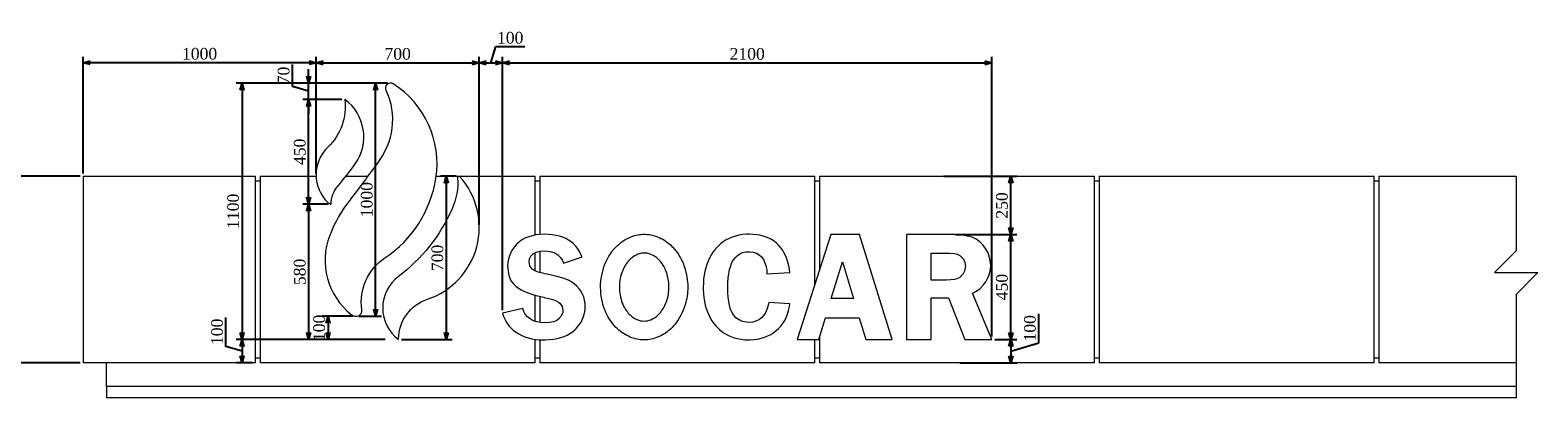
# Model space of a CAD drawing. Header units: millimetres. Extents: x -40905 to 78147, y -92581 to -42687.
# Tile 33 of 38: x 36115 to 42585, y -51549 to -49972. Entities that reach past the tile are written whole.
import ezdxf

# ---------------------------------------------------------------- set-up
doc = ezdxf.new("R2010")
doc.units = ezdxf.units.MM
doc.styles.get("Standard").update_dxf_attribs({"font": 'times.ttf'})
doc.dimstyles.new('ISO-25', dxfattribs={"dimscale": 50, "dimtxt": 2.5, "dimasz": 1.5, "dimexe": 1.25, "dimexo": 0.625, "dimtad": 1, "dimdec": 0, "dimtxsty": 'Standard', "dimblk": 'OPEN30', "dimcen": 2.5, "dimadec": 0, "dimazin": 0, "dimtfac": 1, "dimtdec": 0, "dimtmove": 0, "dimatfit": 3, "dimldrblk": 'OPEN30', "dimfxl": 1, "dimarcsym": 0})

# ---------------------------------------------------------------- blocks, each defined once
blk = doc.blocks.new('_Open30')
at = {"color": 0, "linetype": 'ByBlock', "lineweight": -2}
for p, q in [((-1, 0.27), (0, 0)), ((0, 0), (-1, -0.27)), ((0, 0), (-1, 0))]:
    blk.add_line(p, q, dxfattribs=at)
blk = doc.blocks.new('*D168')
at = {"color": 0, "lineweight": -2, "transparency": 16777216}
for p, q in [((36329.2, -50598.6), (35965.1, -50598.6)), ((35990.1, -50628.6), (35990.1, -51368.6)), ((36329.2, -51398.6), (35965.1, -51398.6))]:
    blk.add_line(p, q, dxfattribs=at)
at = {"layer": 'Defpoints', "color": 0, "lineweight": 5, "transparency": 16777216}
for p in [(36341.7, -50598.6), (35990.1, -51398.6), (36341.7, -51398.6)]:
    blk.add_point(p, dxfattribs=at)
at = {"color": 0, "lineweight": -2, "transparency": 16777216, "xscale": 30, "yscale": 30, "zscale": 30}
for p, rotation in [((35990.1, -50598.6), 90), ((35990.1, -51398.6), 270)]:
    blk.add_blockref('_Open30', p, dxfattribs=dict(at, rotation=rotation))
at = {"color": 0, "lineweight": 5, "transparency": 16777216, "insert": (35952.2, -50998.6), "char_height": 50, "attachment_point": 5, "rotation": 90}
blk.add_mtext('800', dxfattribs=at)
blk = doc.blocks.new('*D169')
at = {"color": 0, "lineweight": -2, "transparency": 16777216}
for p, q in [((40085, -50848.6), (40348.2, -50848.6)), ((40323.2, -51268.6), (40323.2, -50878.6)), ((40254.2, -51298.6), (40348.2, -51298.6))]:
    blk.add_line(p, q, dxfattribs=at)
at = {"layer": 'Defpoints', "color": 0, "lineweight": 5, "transparency": 16777216}
for p in [(40072.5, -50848.6), (40323.2, -50848.6), (40241.7, -51298.6)]:
    blk.add_point(p, dxfattribs=at)
at = {"color": 0, "lineweight": -2, "transparency": 16777216, "xscale": 30, "yscale": 30, "zscale": 30}
for p, rotation in [((40323.2, -50848.6), 90), ((40323.2, -51298.6), 270)]:
    blk.add_blockref('_Open30', p, dxfattribs=dict(at, rotation=rotation))
at = {"color": 0, "lineweight": 5, "transparency": 16777216, "insert": (40285.2, -51073.6), "char_height": 50, "attachment_point": 5, "rotation": 90}
blk.add_mtext('450', dxfattribs=at)
blk = doc.blocks.new('*D170')
at = {"color": 0, "lineweight": -2, "transparency": 16777216}
for p, q in [((40443.2, -51312.6), (40443.2, -51188.1)), ((40254.2, -51298.6), (40348.2, -51298.6)), ((40323.2, -51348.6), (40443.2, -51312.6)), ((40323.2, -51328.6), (40323.2, -51368.6)), ((40104.2, -51398.6), (40348.2, -51398.6))]:
    blk.add_line(p, q, dxfattribs=at)
at = {"layer": 'Defpoints', "color": 0, "lineweight": 5, "transparency": 16777216}
for p in [(40241.7, -51298.6), (40091.7, -51398.6), (40323.2, -51398.6)]:
    blk.add_point(p, dxfattribs=at)
at = {"color": 0, "lineweight": -2, "transparency": 16777216, "xscale": 30, "yscale": 30, "zscale": 30}
for p, rotation in [((40323.2, -51298.6), 90), ((40323.2, -51398.6), 270)]:
    blk.add_blockref('_Open30', p, dxfattribs=dict(at, rotation=rotation))
at = {"color": 0, "lineweight": 5, "transparency": 16777216, "insert": (40405.3, -51250.4), "char_height": 50, "attachment_point": 5, "rotation": 90}
blk.add_mtext('100', dxfattribs=at)
blk = doc.blocks.new('*D171')
at = {"color": 0, "lineweight": -2, "transparency": 16777216}
for p, q in [((40035, -50598.6), (40348.2, -50598.6)), ((40323.2, -50818.6), (40323.2, -50628.6)), ((40085, -50848.6), (40348.2, -50848.6))]:
    blk.add_line(p, q, dxfattribs=at)
at = {"layer": 'Defpoints', "color": 0, "lineweight": 5, "transparency": 16777216}
for p in [(40022.5, -50598.6), (40323.2, -50598.6), (40072.5, -50848.6)]:
    blk.add_point(p, dxfattribs=at)
at = {"color": 0, "lineweight": -2, "transparency": 16777216, "xscale": 30, "yscale": 30, "zscale": 30}
for p, rotation in [((40323.2, -50598.6), 90), ((40323.2, -50848.6), 270)]:
    blk.add_blockref('_Open30', p, dxfattribs=dict(at, rotation=rotation))
at = {"color": 0, "lineweight": 5, "transparency": 16777216, "insert": (40285.2, -50723.6), "char_height": 50, "attachment_point": 5, "rotation": 90}
blk.add_mtext('250', dxfattribs=at)
blk = doc.blocks.new('*D143')
at = {"color": 0, "lineweight": -2, "transparency": 16777216}
for p, q in [((37341.7, -50587.2), (37341.7, -50086.7)), ((37371.7, -50111.7), (38011.7, -50111.7)), ((38041.7, -50805.5), (38041.7, -50086.7))]:
    blk.add_line(p, q, dxfattribs=at)
at = {"layer": 'Defpoints', "color": 0, "lineweight": 5, "transparency": 16777216}
for p in [(38041.7, -50111.7), (37341.7, -50599.7), (38041.7, -50818)]:
    blk.add_point(p, dxfattribs=at)
at = {"color": 0, "lineweight": -2, "transparency": 16777216, "xscale": 30, "yscale": 30, "zscale": 30, "rotation": 180}
blk.add_blockref('_Open30', (37341.7, -50111.7), dxfattribs=at)
at = {"color": 0, "lineweight": -2, "transparency": 16777216, "xscale": 30, "yscale": 30, "zscale": 30}
blk.add_blockref('_Open30', (38041.7, -50111.7), dxfattribs=at)
at = {"color": 0, "lineweight": 5, "transparency": 16777216, "insert": (37691.7, -50073.7), "char_height": 50, "attachment_point": 5}
blk.add_mtext('700', dxfattribs=at)
blk = doc.blocks.new('*D144')
at = {"color": 0, "lineweight": -2, "transparency": 16777216}
for p, q in [((36341.7, -50586.1), (36341.7, -50086.2)), ((37311.7, -50111.2), (36371.7, -50111.2)), ((37341.7, -50586.7), (37341.7, -50086.2))]:
    blk.add_line(p, q, dxfattribs=at)
at = {"layer": 'Defpoints', "color": 0, "lineweight": 5, "transparency": 16777216}
for p in [(36341.7, -50111.2), (36341.7, -50598.6), (37341.7, -50599.2)]:
    blk.add_point(p, dxfattribs=at)
at = {"color": 0, "lineweight": -2, "transparency": 16777216, "xscale": 30, "yscale": 30, "zscale": 30, "rotation": 180}
blk.add_blockref('_Open30', (36341.7, -50111.2), dxfattribs=at)
at = {"color": 0, "lineweight": -2, "transparency": 16777216, "xscale": 30, "yscale": 30, "zscale": 30}
blk.add_blockref('_Open30', (37341.7, -50111.2), dxfattribs=at)
at = {"color": 0, "lineweight": 5, "transparency": 16777216, "insert": (36841.7, -50073.3), "char_height": 50, "attachment_point": 5}
blk.add_mtext('1000', dxfattribs=at)
blk = doc.blocks.new('*D145')
at = {"color": 0, "lineweight": -2, "transparency": 16777216}
for p, q in [((37638.6, -50198.6), (36998.7, -50198.6)), ((37023.7, -50228.6), (37023.7, -51268.6)), ((37638.6, -51298.6), (36998.7, -51298.6))]:
    blk.add_line(p, q, dxfattribs=at)
at = {"layer": 'Defpoints', "color": 0, "lineweight": 5, "transparency": 16777216}
for p in [(37651.1, -50198.6), (37023.7, -51298.6), (37651.1, -51298.6)]:
    blk.add_point(p, dxfattribs=at)
at = {"color": 0, "lineweight": -2, "transparency": 16777216, "xscale": 30, "yscale": 30, "zscale": 30}
for p, rotation in [((37023.7, -50198.6), 90), ((37023.7, -51298.6), 270)]:
    blk.add_blockref('_Open30', p, dxfattribs=dict(at, rotation=rotation))
at = {"color": 0, "lineweight": 5, "transparency": 16777216, "insert": (36985.8, -50748.6), "char_height": 50, "attachment_point": 5, "rotation": 90}
blk.add_mtext('1100', dxfattribs=at)
blk = doc.blocks.new('*D146')
at = {"color": 0, "lineweight": -2, "transparency": 16777216}
for p, q in [((37499.9, -51198.6), (37367.9, -51198.6)), ((37392.9, -51228.6), (37392.9, -51268.6)), ((37499.9, -51298.6), (37367.9, -51298.6))]:
    blk.add_line(p, q, dxfattribs=at)
at = {"layer": 'Defpoints', "color": 0, "lineweight": 5, "transparency": 16777216}
for p in [(37512.4, -51198.6), (37392.9, -51298.6), (37512.4, -51298.6)]:
    blk.add_point(p, dxfattribs=at)
at = {"color": 0, "lineweight": -2, "transparency": 16777216, "xscale": 30, "yscale": 30, "zscale": 30}
for p, rotation in [((37392.9, -51198.6), 90), ((37392.9, -51298.6), 270)]:
    blk.add_blockref('_Open30', p, dxfattribs=dict(at, rotation=rotation))
at = {"color": 0, "lineweight": 5, "transparency": 16777216, "insert": (37355, -51248.6), "char_height": 50, "attachment_point": 5, "rotation": 90}
blk.add_mtext('100', dxfattribs=at)
blk = doc.blocks.new('*D147')
at = {"color": 0, "lineweight": -2, "transparency": 16777216}
for p, q in [((37648.6, -50198.6), (37572, -50198.6)), ((37597, -51168.6), (37597, -50228.6)), ((37524.9, -51198.6), (37622, -51198.6))]:
    blk.add_line(p, q, dxfattribs=at)
at = {"layer": 'Defpoints', "color": 0, "lineweight": 5, "transparency": 16777216}
for p in [(37597, -50198.6), (37661.1, -50198.6), (37512.4, -51198.6)]:
    blk.add_point(p, dxfattribs=at)
at = {"color": 0, "lineweight": -2, "transparency": 16777216, "xscale": 30, "yscale": 30, "zscale": 30}
for p, rotation in [((37597, -50198.6), 90), ((37597, -51198.6), 270)]:
    blk.add_blockref('_Open30', p, dxfattribs=dict(at, rotation=rotation))
at = {"color": 0, "lineweight": 5, "transparency": 16777216, "insert": (37559.1, -50698.6), "char_height": 50, "attachment_point": 5, "rotation": 90}
blk.add_mtext('1000', dxfattribs=at)
blk = doc.blocks.new('*D148')
at = {"color": 0, "lineweight": -2, "transparency": 16777216}
for p, q in [((37942.2, -50598.6), (37875.4, -50598.6)), ((37900.4, -50628.6), (37900.4, -51268.6)), ((37707.6, -51298.6), (37925.4, -51298.6))]:
    blk.add_line(p, q, dxfattribs=at)
at = {"layer": 'Defpoints', "color": 0, "lineweight": 5, "transparency": 16777216}
for p in [(37954.7, -50598.6), (37695.1, -51298.6), (37900.4, -51298.6)]:
    blk.add_point(p, dxfattribs=at)
at = {"color": 0, "lineweight": -2, "transparency": 16777216, "xscale": 30, "yscale": 30, "zscale": 30}
for p, rotation in [((37900.4, -50598.6), 90), ((37900.4, -51298.6), 270)]:
    blk.add_blockref('_Open30', p, dxfattribs=dict(at, rotation=rotation))
at = {"color": 0, "lineweight": 5, "transparency": 16777216, "insert": (37862.4, -50948.6), "char_height": 50, "attachment_point": 5, "rotation": 90}
blk.add_mtext('700', dxfattribs=at)
blk = doc.blocks.new('*D149')
at = {"color": 0, "lineweight": -2, "transparency": 16777216}
for p, q in [((37452.4, -50268.6), (37284.6, -50268.6)), ((37309.6, -50688.6), (37309.6, -50298.6)), ((37393.9, -50718.6), (37284.6, -50718.6))]:
    blk.add_line(p, q, dxfattribs=at)
at = {"layer": 'Defpoints', "color": 0, "lineweight": 5, "transparency": 16777216}
for p in [(37309.6, -50268.6), (37464.9, -50268.6), (37406.4, -50718.6)]:
    blk.add_point(p, dxfattribs=at)
at = {"color": 0, "lineweight": -2, "transparency": 16777216, "xscale": 30, "yscale": 30, "zscale": 30}
for p, rotation in [((37309.6, -50268.6), 90), ((37309.6, -50718.6), 270)]:
    blk.add_blockref('_Open30', p, dxfattribs=dict(at, rotation=rotation))
at = {"color": 0, "lineweight": 5, "transparency": 16777216, "insert": (37271.7, -50493.6), "char_height": 50, "attachment_point": 5, "rotation": 90}
blk.add_mtext('450', dxfattribs=at)
blk = doc.blocks.new('*D150')
at = {"color": 0, "lineweight": -2, "transparency": 16777216}
for p, q in [((37240.4, -50212.8), (37240.4, -50119.4)), ((37309.6, -50168.6), (37309.6, -50138.6)), ((37419.9, -50198.6), (37284.6, -50198.6)), ((37309.6, -50268.6), (37309.6, -50198.6)), ((37309.6, -50268.6), (37309.6, -50198.6)), ((37309.6, -50233.6), (37240.4, -50212.8)), ((37452.4, -50268.6), (37284.6, -50268.6)), ((37309.6, -50298.6), (37309.6, -50328.6))]:
    blk.add_line(p, q, dxfattribs=at)
at = {"layer": 'Defpoints', "color": 0, "lineweight": 5, "transparency": 16777216}
for p in [(37309.6, -50198.6), (37432.4, -50198.6), (37464.9, -50268.6)]:
    blk.add_point(p, dxfattribs=at)
at = {"color": 0, "lineweight": -2, "transparency": 16777216, "xscale": 30, "yscale": 30, "zscale": 30}
for p, rotation in [((37309.6, -50198.6), 270), ((37309.6, -50268.6), 90)]:
    blk.add_blockref('_Open30', p, dxfattribs=dict(at, rotation=rotation))
at = {"color": 0, "lineweight": 5, "transparency": 16777216, "insert": (37202.4, -50166.1), "char_height": 50, "attachment_point": 5, "rotation": 90}
blk.add_mtext('70', dxfattribs=at)
blk = doc.blocks.new('*D151')
at = {"color": 0, "lineweight": -2, "transparency": 16777216}
for p, q in [((37393.9, -50718.6), (37284.6, -50718.6)), ((37309.6, -50748.6), (37309.6, -51268.6)), ((37380.4, -51298.6), (37284.6, -51298.6))]:
    blk.add_line(p, q, dxfattribs=at)
at = {"layer": 'Defpoints', "color": 0, "lineweight": 5, "transparency": 16777216}
for p in [(37406.4, -50718.6), (37309.6, -51298.6), (37392.9, -51298.6)]:
    blk.add_point(p, dxfattribs=at)
at = {"color": 0, "lineweight": -2, "transparency": 16777216, "xscale": 30, "yscale": 30, "zscale": 30}
for p, rotation in [((37309.6, -50718.6), 90), ((37309.6, -51298.6), 270)]:
    blk.add_blockref('_Open30', p, dxfattribs=dict(at, rotation=rotation))
at = {"color": 0, "lineweight": 5, "transparency": 16777216, "insert": (37271.7, -51008.6), "char_height": 50, "attachment_point": 5, "rotation": 90}
blk.add_mtext('580', dxfattribs=at)
blk = doc.blocks.new('*D152')
at = {"color": 0, "lineweight": -2, "transparency": 16777216}
for p, q in [((36954.6, -51327.9), (36954.6, -51203.4)), ((37638.6, -51298.6), (36998.7, -51298.6)), ((37023.7, -51348.6), (36954.6, -51327.9)), ((37023.7, -51328.6), (37023.7, -51368.6)), ((37069.2, -51398.6), (36998.7, -51398.6))]:
    blk.add_line(p, q, dxfattribs=at)
at = {"layer": 'Defpoints', "color": 0, "lineweight": 5, "transparency": 16777216}
for p in [(37651.1, -51298.6), (37023.7, -51398.6), (37081.7, -51398.6)]:
    blk.add_point(p, dxfattribs=at)
at = {"color": 0, "lineweight": -2, "transparency": 16777216, "xscale": 30, "yscale": 30, "zscale": 30}
for p, rotation in [((37023.7, -51298.6), 90), ((37023.7, -51398.6), 270)]:
    blk.add_blockref('_Open30', p, dxfattribs=dict(at, rotation=rotation))
at = {"color": 0, "lineweight": 5, "transparency": 16777216, "insert": (36916.6, -51265.6), "char_height": 50, "attachment_point": 5, "rotation": 90}
blk.add_mtext('100', dxfattribs=at)
blk = doc.blocks.new('*D172')
at = {"color": 0, "lineweight": -2, "transparency": 16777216}
for p, q in [((38091.7, -50111.7), (38112.5, -50042.5)), ((38112.5, -50042.5), (38236.9, -50042.5)), ((38041.7, -50805.5), (38041.7, -50086.7)), ((38071.7, -50111.7), (38111.7, -50111.7)), ((38141.7, -51172.3), (38141.7, -50086.7))]:
    blk.add_line(p, q, dxfattribs=at)
at = {"layer": 'Defpoints', "color": 0, "lineweight": 5, "transparency": 16777216}
for p in [(38141.7, -50111.7), (38041.7, -50818), (38141.7, -51184.8)]:
    blk.add_point(p, dxfattribs=at)
at = {"color": 0, "lineweight": -2, "transparency": 16777216, "xscale": 30, "yscale": 30, "zscale": 30, "rotation": 180}
blk.add_blockref('_Open30', (38041.7, -50111.7), dxfattribs=at)
at = {"color": 0, "lineweight": -2, "transparency": 16777216, "xscale": 30, "yscale": 30, "zscale": 30}
blk.add_blockref('_Open30', (38141.7, -50111.7), dxfattribs=at)
at = {"color": 0, "lineweight": 5, "transparency": 16777216, "insert": (38174.7, -50004.6), "char_height": 50, "attachment_point": 5}
blk.add_mtext('100', dxfattribs=at)
blk = doc.blocks.new('*D173')
at = {"color": 0, "lineweight": -2, "transparency": 16777216}
for p, q in [((38141.7, -51172.3), (38141.7, -50086.7)), ((38171.7, -50111.7), (40211.7, -50111.7)), ((40241.7, -51286.1), (40241.7, -50086.7))]:
    blk.add_line(p, q, dxfattribs=at)
at = {"layer": 'Defpoints', "color": 0, "lineweight": 5, "transparency": 16777216}
for p in [(40241.7, -50111.7), (38141.7, -51184.8), (40241.7, -51298.6)]:
    blk.add_point(p, dxfattribs=at)
at = {"color": 0, "lineweight": -2, "transparency": 16777216, "xscale": 30, "yscale": 30, "zscale": 30, "rotation": 180}
blk.add_blockref('_Open30', (38141.7, -50111.7), dxfattribs=at)
at = {"color": 0, "lineweight": -2, "transparency": 16777216, "xscale": 30, "yscale": 30, "zscale": 30}
blk.add_blockref('_Open30', (40241.7, -50111.7), dxfattribs=at)
at = {"color": 0, "lineweight": 5, "transparency": 16777216, "insert": (39191.7, -50073.8), "char_height": 50, "attachment_point": 5}
blk.add_mtext('2100', dxfattribs=at)

msp = doc.modelspace()

# ---------------------------------------------------------------- linework, layer by layer
at = {"color": 0, "linetype": 'Continuous', "lineweight": 0, "extrusion": (0, 1, 0)}
for p, q in [((36341.7, -50598.6), (36341.7, -51398.6)), ((36341.7, -50598.6), (37081.7, -50598.6)), ((37081.7, -51398.6), (37081.7, -50598.6)), ((37081.7, -50618.6), (37101.7, -50618.6)), ((37101.7, -50598.6), (37341.8, -50598.6)), ((37101.7, -50598.6), (37101.7, -51398.6)), ((37469.3, -50598.6), (37563.2, -50598.6)), ((37856.8, -50598.6), (38281.7, -50598.6)), ((38281.7, -50850.6), (38281.7, -50598.6)), ((38281.7, -50618.6), (38301.7, -50618.6)), ((38301.7, -50598.6), (39481.7, -50598.6)), ((38301.7, -50598.6), (38301.7, -50848)), ((39481.7, -51064.8), (39481.7, -50598.6)), ((39481.7, -50618.6), (39501.7, -50618.6)), ((39501.7, -50598.6), (39501.7, -51002.4)), ((39501.7, -50598.6), (40681.7, -50598.6)), ((40681.7, -51398.6), (40681.7, -50598.6)), ((40681.7, -50618.6), (40701.7, -50618.6)), ((40701.7, -50598.6), (40701.7, -51398.6)), ((40701.7, -50598.6), (41881.7, -50598.6)), ((41881.7, -51398.6), (41881.7, -50598.6)), ((41881.7, -50618.6), (41901.7, -50618.6)), ((41901.7, -50598.6), (41901.7, -51398.6)), ((41901.7, -50598.6), (42491.7, -50598.6)), ((38268.8, -50853.2), (38254.3, -50857.5)), ((38284.4, -50850.1), (38268.8, -50853.2)), ((38300.9, -50848), (38284.4, -50850.1)), ((38318.4, -50847.3), (38300.9, -50848)), ((38320.2, -50847.3), (38318.4, -50847.3)), ((38338.1, -50847.9), (38320.2, -50847.3)), ((38355.1, -50849.4), (38338.1, -50847.9)), ((38371, -50851.9), (38355.1, -50849.4)), ((38386, -50855.6), (38371, -50851.9)), ((38399.9, -50860.1), (38386, -50855.6)), ((39141.5, -50854.6), (39127.3, -50859.2)), ((39156.5, -50851.2), (39141.5, -50854.6)), ((39172.3, -50848.7), (39156.5, -50851.2)), ((39188.8, -50847.4), (39172.3, -50848.7)), ((39199.2, -50847.3), (39188.8, -50847.4)), ((39215.5, -50847.7), (39199.2, -50847.3)), ((39231, -50849.1), (39215.5, -50847.7)), ((39245.7, -50851.4), (39231, -50849.1)), ((39259.6, -50854.8), (39245.7, -50851.4)), ((39272.7, -50859), (39259.6, -50854.8)), ((39551, -50848.6), (39406.8, -51298.6)), ((39673, -50848.6), (39551, -50848.6)), ((39813.7, -51298.6), (39673, -50848.6)), ((40072.5, -50848.6), (39874.7, -50848.6)), ((39874.7, -50848.6), (39874.7, -51298.6)), ((38184, -50912.6), (38176.7, -50925.5)), ((38192.9, -50900.5), (38184, -50912.6)), ((38203.6, -50888.8), (38192.9, -50900.5)), ((38205.4, -50887), (38203.6, -50888.8)), ((38216.3, -50877.8), (38205.4, -50887)), ((38228, -50869.9), (38216.3, -50877.8)), ((38240.8, -50863.1), (38228, -50869.9)), ((38254.3, -50857.5), (38240.8, -50863.1)), ((38286.4, -50923.6), (38303.5, -50919.7)), ((38301.7, -50920.1), (38301.7, -51011.2)), ((38303.5, -50919.7), (38324.2, -50918.4)), ((38324.2, -50918.4), (38335.4, -50919)), ((38335.4, -50919), (38351.8, -50921.8)), ((38412.9, -50865.8), (38399.9, -50860.1)), ((38425.1, -50872.4), (38412.9, -50865.8)), ((38436.3, -50880.1), (38425.1, -50872.4)), ((38446.5, -50888.7), (38436.3, -50880.1)), ((38455.9, -50898.3), (38446.5, -50888.7)), ((38464.2, -50909), (38455.9, -50898.3)), ((38471.9, -50920.7), (38464.2, -50909)), ((38478.5, -50933.5), (38471.9, -50920.7)), ((39053.7, -50912.8), (39044.9, -50924.5)), ((39055.8, -50910.2), (39053.7, -50912.8)), ((39066, -50898.9), (39055.8, -50910.2)), ((39077, -50888.7), (39066, -50898.9)), ((39088.6, -50879.6), (39077, -50888.7)), ((39100.8, -50871.7), (39088.6, -50879.6)), ((39113.7, -50864.9), (39100.8, -50871.7)), ((39127.3, -50859.2), (39113.7, -50864.9)), ((39285, -50864.1), (39272.7, -50859)), ((39296.5, -50870.1), (39285, -50864.1)), ((39307.2, -50877.1), (39296.5, -50870.1)), ((39317.2, -50885), (39307.2, -50877.1)), ((39326.3, -50893.7), (39317.2, -50885)), ((39334.9, -50903.4), (39326.3, -50893.7)), ((39342.6, -50914.1), (39334.9, -50903.4)), ((39349.6, -50925.7), (39342.6, -50914.1)), ((38164.6, -50968.4), (38163.7, -50984.2)), ((38163.7, -50984.2), (38163.9, -50990.7)), ((38167, -50953.4), (38164.6, -50968.4)), ((38171.1, -50939.1), (38167, -50953.4)), ((38176.7, -50925.5), (38171.1, -50939.1)), ((38255.9, -50964.9), (38257.2, -50953.1)), ((38259.5, -50982.2), (38255.9, -50964.9)), ((38257.2, -50953.1), (38262.7, -50940.4)), ((38269.1, -50996.1), (38259.5, -50982.2)), ((38262.7, -50940.4), (38272.6, -50930.4)), ((38272.6, -50930.4), (38286.4, -50923.6)), ((38281.7, -51003.9), (38281.7, -50925.9)), ((38351.8, -50921.8), (38366.7, -50927.3)), ((38366.7, -50927.3), (38379.6, -50935.6)), ((38379.6, -50935.6), (38390.4, -50946.4)), ((38390.4, -50946.4), (38399.2, -50959.8)), ((38399.2, -50959.8), (38403.8, -50970.4)), ((38403.8, -50970.4), (38482.8, -50944)), ((38482.8, -50944), (38478.5, -50933.5)), ((39018.2, -50977), (39013.6, -50991.6)), ((39023.6, -50963), (39018.2, -50977)), ((39029.8, -50949.6), (39023.6, -50963)), ((39037, -50936.9), (39029.8, -50949.6)), ((39044.9, -50924.5), (39037, -50936.9)), ((39116.5, -50998.2), (39121, -50982.7)), ((39121, -50982.7), (39126.5, -50968.7)), ((39126.5, -50968.7), (39133.3, -50956.6)), ((39133.3, -50956.6), (39141.2, -50946.1)), ((39141.2, -50946.1), (39150.2, -50937.5)), ((39150.2, -50937.5), (39160.4, -50930.7)), ((39160.4, -50930.7), (39171.7, -50925.9)), ((39171.7, -50925.9), (39184, -50923)), ((39184, -50923), (39197.1, -50922.1)), ((39197.1, -50922.1), (39202.6, -50922.2)), ((39202.6, -50922.2), (39217.5, -50924.2)), ((39217.5, -50924.2), (39231, -50928.5)), ((39231, -50928.5), (39243, -50935.2)), ((39243, -50935.2), (39253.1, -50944.4)), ((39253.1, -50944.4), (39261.4, -50955.9)), ((39261.4, -50955.9), (39267.9, -50969.5)), ((39267.9, -50969.5), (39272.7, -50985.2)), ((39272.7, -50985.2), (39275.7, -51003)), ((39355.9, -50938.4), (39349.6, -50925.7)), ((39361.5, -50952), (39355.9, -50938.4)), ((39366.3, -50966.5), (39361.5, -50952)), ((39370.3, -50982.1), (39366.3, -50966.5)), ((39373.6, -50998.7), (39370.3, -50982.1)), ((39552.7, -51122.8), (39600.9, -50964.9)), ((39600.9, -50964.9), (39648, -51122.8)), ((39980.7, -50928.7), (40059.6, -50928.7)), ((39980.7, -51043.4), (39980.7, -50928.7)), ((40059.6, -50928.7), (40081.4, -50930.1)), ((40081.4, -50930.1), (40092.5, -50932)), ((40092.5, -50932), (40104.8, -50938.2)), ((40104.8, -50938.2), (40116.9, -50950.4)), ((40116.9, -50950.4), (40119.3, -50953.8)), ((40119.3, -50953.8), (40125.9, -50968.2)), ((40125.9, -50968.2), (40128.1, -50984.1)), ((40128.1, -50984.1), (40127.8, -50989.6)), ((38163.9, -50990.7), (38165.4, -51007.7)), ((38165.4, -51007.7), (38168.7, -51022.8)), ((38168.7, -51022.8), (38173.6, -51036.6)), ((38173.6, -51036.6), (38180.2, -51049.1)), ((38180.2, -51049.1), (38188.5, -51060)), ((38279.6, -51003), (38269.1, -50996.1)), ((38294, -51009), (38279.6, -51003)), ((38312.8, -51014.3), (38294, -51009)), ((38325, -51017), (38312.8, -51014.3)), ((38345.5, -51021.3), (38325, -51017)), ((38363.9, -51025.5), (38345.5, -51021.3)), ((38380.7, -51029.8), (38363.9, -51025.5)), ((38395.6, -51034.2), (38380.7, -51029.8)), ((38408.7, -51038.4), (38395.6, -51034.2)), ((38420.1, -51042.7), (38408.7, -51038.4)), ((38424.3, -51044.5), (38420.1, -51042.7)), ((38437.6, -51051.5), (38424.3, -51044.5)), ((39004.9, -51038.9), (39003.6, -51055.8)), ((39007, -51022.6), (39004.9, -51038.9)), ((39009.9, -51006.7), (39007, -51022.6)), ((39013.6, -50991.6), (39009.9, -51006.7)), ((39109.2, -51055.1), (39110.7, -51034.5)), ((39110.7, -51034.5), (39113, -51015.4)), ((39113, -51015.4), (39116.5, -50998.2)), ((39275.7, -51003), (39276.6, -51017)), ((39276.6, -51017), (39375.3, -51010.8)), ((39375.3, -51010.8), (39373.6, -50998.7)), ((40045.3, -51043.4), (39980.7, -51043.4)), ((40065.4, -51042.9), (40045.3, -51043.4)), ((40081.1, -51041.2), (40065.4, -51042.9)), ((40091.5, -51038.8), (40081.1, -51041.2)), ((40104.6, -51031.9), (40091.5, -51038.8)), ((40116.3, -51019.7), (40104.6, -51031.9)), ((40116.9, -51019), (40116.3, -51019.7)), ((40124.4, -51005.2), (40116.9, -51019)), ((40127.8, -50989.6), (40124.4, -51005.2)), ((38188.5, -51060), (38198.5, -51069.9)), ((38198.5, -51069.9), (38200.5, -51071.5)), ((38200.5, -51071.5), (38210.1, -51078.5)), ((38210.1, -51078.5), (38221.2, -51085.1)), ((38221.2, -51085.1), (38233.6, -51091.3)), ((38233.6, -51091.3), (38247.5, -51097.3)), ((38247.5, -51097.3), (38263, -51102.8)), ((38263, -51102.8), (38279.9, -51108)), ((38279.9, -51108), (38298.3, -51112.9)), ((38281.7, -51220.7), (38281.7, -51108.5)), ((38298.3, -51112.9), (38318.3, -51117.3)), ((38301.7, -51113.7), (38301.7, -51225.5)), ((38449.8, -51060.1), (38437.6, -51051.5)), ((38461.2, -51070.3), (38449.8, -51060.1)), ((38471.6, -51082.3), (38461.2, -51070.3)), ((38476, -51088.4), (38471.6, -51082.3)), ((38484.1, -51101.7), (38476, -51088.4)), ((38490.2, -51115.5), (38484.1, -51101.7)), ((39003.6, -51055.8), (39003.2, -51073.4)), ((39003.2, -51073.4), (39003.3, -51083.6)), ((39003.3, -51083.6), (39004.2, -51101.4)), ((39004.2, -51101.4), (39005.9, -51118.6)), ((39108.8, -51074.4), (39109.2, -51055.1)), ((39109.2, -51096.5), (39108.8, -51074.4)), ((39110.5, -51116.6), (39109.2, -51096.5)), ((40241.7, -51298.6), (40158.8, -51099.5)), ((38228.6, -51165.1), (38141.7, -51184.8)), ((38232.2, -51175.5), (38228.6, -51165.1)), ((38239.4, -51189.1), (38232.2, -51175.5)), ((38318.3, -51117.3), (38320, -51117.8)), ((38320, -51117.8), (38340.7, -51122.6)), ((38340.7, -51122.6), (38358, -51127.5)), ((38358, -51127.5), (38371.9, -51132.9)), ((38371.9, -51132.9), (38382.5, -51138.5)), ((38382.5, -51138.5), (38387.5, -51142.6)), ((38387.5, -51142.6), (38397.7, -51156.3)), ((38397.7, -51156.3), (38401.1, -51173.7)), ((38401.1, -51173.7), (38400.2, -51182.8)), ((38494.2, -51129.8), (38490.2, -51115.5)), ((38493.7, -51185.6), (38496.1, -51170.8)), ((38496.4, -51145.1), (38494.2, -51129.8)), ((38496.1, -51170.8), (38497, -51155.5)), ((38497, -51155.5), (38496.4, -51145.1)), ((39005.9, -51118.6), (39008.4, -51134.9)), ((39008.4, -51134.9), (39011.7, -51150.6)), ((39011.7, -51150.6), (39015.9, -51165.4)), ((39015.9, -51165.4), (39020.9, -51179.7)), ((39020.9, -51179.7), (39026.5, -51193.1)), ((39112.5, -51134.9), (39110.5, -51116.6)), ((39115.6, -51151.2), (39112.5, -51134.9)), ((39119.3, -51165.6), (39115.6, -51151.2)), ((39124, -51178.1), (39119.3, -51165.6)), ((39129.6, -51188.7), (39124, -51178.1)), ((39277.8, -51165), (39271.3, -51180.6)), ((39282.8, -51147.3), (39277.8, -51165)), ((39284.1, -51140.4), (39282.8, -51147.3)), ((39375.3, -51146), (39284.1, -51140.4)), ((39365, -51189.3), (39369.7, -51173.9)), ((39369.7, -51173.9), (39373.4, -51157.4)), ((39373.4, -51157.4), (39375.3, -51146)), ((39648, -51122.8), (39552.7, -51122.8)), ((39980.7, -51298.6), (39980.7, -51120.3)), ((39980.7, -51120.3), (40056.3, -51120.3)), ((40056.3, -51120.3), (40125.4, -51298.6)), ((38141.7, -51184.8), (38146.6, -51199.8)), ((38146.6, -51199.8), (38152.8, -51214.2)), ((38152.8, -51214.2), (38160.3, -51227.3)), ((38160.3, -51227.3), (38168.9, -51239.5)), ((38168.9, -51239.5), (38178.6, -51250.5)), ((38248.8, -51200.8), (38239.4, -51189.1)), ((38260.1, -51210.3), (38248.8, -51200.8)), ((38273.2, -51217.7), (38260.1, -51210.3)), ((38288.3, -51223), (38273.2, -51217.7)), ((38305, -51226.1), (38288.3, -51223)), ((38323.2, -51227.1), (38305, -51226.1)), ((38323.7, -51227.1), (38323.2, -51227.1)), ((38343.2, -51226), (38323.7, -51227.1)), ((38360.2, -51222.4), (38343.2, -51226)), ((38374.2, -51216.4), (38360.2, -51222.4)), ((38381.3, -51211.6), (38374.2, -51216.4)), ((38393.8, -51198.3), (38381.3, -51211.6)), ((38400.2, -51182.8), (38393.8, -51198.3)), ((38457.9, -51251), (38468.3, -51238.9)), ((38468.3, -51238.9), (38477.1, -51226.3)), ((38477.1, -51226.3), (38484.2, -51213.4)), ((38484.2, -51213.4), (38489.7, -51199.8)), ((38489.7, -51199.8), (38493.7, -51185.6)), ((39026.5, -51193.1), (39033.1, -51206)), ((39033.1, -51206), (39040.5, -51218)), ((39040.5, -51218), (39048.7, -51229.4)), ((39048.7, -51229.4), (39057.8, -51240.1)), ((39057.8, -51240.1), (39060.8, -51243.6)), ((39060.8, -51243.6), (39071.9, -51254.2)), ((39132.5, -51192.7), (39129.6, -51188.7)), ((39143.6, -51205), (39132.5, -51192.7)), ((39156.8, -51214.5), (39143.6, -51205)), ((39171.8, -51221.1), (39156.8, -51214.5)), ((39188.2, -51224.6), (39171.8, -51221.1)), ((39200, -51225.2), (39188.2, -51224.6)), ((39215.4, -51224), (39200, -51225.2)), ((39229.4, -51220.1), (39215.4, -51224)), ((39242.2, -51214), (39229.4, -51220.1)), ((39253.5, -51205.2), (39242.2, -51214)), ((39263.1, -51194), (39253.5, -51205.2)), ((39271.3, -51180.6), (39263.1, -51194)), ((39326.7, -51251.3), (39336.3, -51240.9)), ((39336.3, -51240.9), (39345.1, -51229.4)), ((39345.1, -51229.4), (39352.7, -51217.1)), ((39352.7, -51217.1), (39359.3, -51203.7)), ((39359.3, -51203.7), (39365, -51189.3)), ((39499.1, -51298.6), (39527.3, -51205.9)), ((39527.3, -51205.9), (39672.7, -51205.9)), ((39672.7, -51205.9), (39700.4, -51298.6)), ((37695.9, -51297.7), (37696, -51295.1)), ((38178.6, -51250.5), (38189.5, -51260.2)), ((38189.5, -51260.2), (38211, -51274.7)), ((38211, -51274.7), (38223.9, -51281.3)), ((38223.9, -51281.3), (38237.6, -51286.9)), ((38237.6, -51286.9), (38252.1, -51291.6)), ((38252.1, -51291.6), (38267.1, -51295.2)), ((38267.1, -51295.2), (38282.9, -51297.8)), ((38281.7, -51398.6), (38281.7, -51297.6)), ((38282.9, -51297.8), (38299.5, -51299.4)), ((38299.5, -51299.4), (38316.8, -51299.9)), ((38301.7, -51299.4), (38301.7, -51398.6)), ((38316.8, -51299.9), (38324.6, -51299.8)), ((38324.6, -51299.8), (38343, -51298.8)), ((38343, -51298.8), (38360.2, -51297)), ((38360.2, -51297), (38376.5, -51294.1)), ((38376.5, -51294.1), (38391.5, -51290.4)), ((38391.5, -51290.4), (38405.6, -51285.5)), ((38405.6, -51285.5), (38418.7, -51279.8)), ((38418.7, -51279.8), (38430.7, -51273.1)), ((38430.7, -51273.1), (38441.8, -51265.5)), ((38441.8, -51265.5), (38451.9, -51256.8)), ((38451.9, -51256.8), (38457.9, -51251)), ((39071.9, -51254.2), (39083.5, -51263.9)), ((39083.5, -51263.9), (39095.7, -51272.2)), ((39095.7, -51272.2), (39108.5, -51279.5)), ((39108.5, -51279.5), (39122, -51285.7)), ((39122, -51285.7), (39136, -51290.8)), ((39136, -51290.8), (39150.6, -51294.8)), ((39150.6, -51294.8), (39165.9, -51297.6)), ((39165.9, -51297.6), (39181.9, -51299.4)), ((39181.9, -51299.4), (39198.5, -51299.9)), ((39198.5, -51299.9), (39204.5, -51299.8)), ((39204.5, -51299.8), (39221.1, -51298.8)), ((39221.1, -51298.8), (39236.8, -51296.6)), ((39236.8, -51296.6), (39252, -51293.3)), ((39252, -51293.3), (39266.4, -51288.8)), ((39266.4, -51288.8), (39280.3, -51283.1)), ((39280.3, -51283.1), (39293.5, -51276.3)), ((39293.5, -51276.3), (39306.1, -51268.2)), ((39306.1, -51268.2), (39318.1, -51258.9)), ((39318.1, -51258.9), (39326.7, -51251.3)), ((39406.8, -51298.6), (39499.1, -51298.6)), ((39481.7, -51398.6), (39481.7, -51298.6)), ((39501.7, -51289.9), (39501.7, -51398.6)), ((39700.4, -51298.6), (39813.7, -51298.6)), ((39874.7, -51298.6), (39980.7, -51298.6)), ((40125.4, -51298.6), (40241.7, -51298.6)), ((37081.7, -51398.6), (36341.7, -51398.6)), ((36441.7, -51498.6), (36441.7, -51398.6)), ((37101.7, -51378.6), (37081.7, -51378.6)), ((38281.7, -51398.6), (37101.7, -51398.6)), ((38301.7, -51378.6), (38281.7, -51378.6)), ((39481.7, -51398.6), (38301.7, -51398.6)), ((39501.7, -51378.6), (39481.7, -51378.6)), ((40681.7, -51398.6), (39501.7, -51398.6)), ((40701.7, -51378.6), (40681.7, -51378.6)), ((41881.7, -51398.6), (40701.7, -51398.6)), ((41901.7, -51378.6), (41881.7, -51378.6)), ((42491.7, -51398.6), (41901.7, -51398.6)), ((36441.7, -51498.6), (42491.7, -51498.6)), ((36441.7, -51498.6), (42491.7, -51498.6)), ((36441.7, -51498.6), (36441.7, -51548.6)), ((42491.7, -51548.6), (36441.7, -51548.6))]:
    msp.add_line(p, q, dxfattribs=at)
at = {"color": 0, "linetype": 'Continuous', "lineweight": 0}
msp.add_lwpolyline([(42491.7, -50598.6), (42491.7, -50918.7), (42398.6, -51011.8), (42584.8, -51011.8), (42491.7, -51104.8), (42491.7, -51548.6)], dxfattribs=at)
for centre, radius, start, end in [((37661.1, -50220), 21.4, 58.34189, 204.30821), ((37455.1, -50544.1), 405.5, 351.14933, 57.59765), ((37464.9, -50269), 0.42, 53.65081, 187.38572), ((37347, -50429.3), 199.4, 324.59663, 53.65081), ((37506.6, -50592.5), 164.9, 133.80056, 225.94195), ((36416.7, -49768.2), 1340.7, 319.39248, 324.59663), ((37355.7, -50528), 506.1, 303.76963, 351.07969), ((37716.6, -50817.3), 325.2, 288.45683, 41.80314), ((37954.7, -50604.4), 5.75, 41.86379, 184.10112), ((37412.2, -50690.1), 29.1, 225.94195, 258.44652), ((37946.6, -51063.3), 585.8, 141.02728, 158.86217), ((37677.3, -50959.2), 297, 158.86217, 231.49453), ((40072.5, -51169.5), 320.9, 74.70997, 90), ((40106, -50980.1), 130.6, 293.85531, 66.95979), ((37796.6, -51163.7), 169, 127.06038, 232.87585), ((37516.1, -51175.3), 22.6, 292.07968, 13.99643), ((37512.4, -51166.4), 32.2, 231.49453, 292.07968), ((37695.1, -51297.8), 0.821, 232.87585, 4.11525)]:
    msp.add_arc(centre, radius, start, end, dxfattribs=at)
at = {"color": 0, "linetype": 'Continuous', "lineweight": 0, "extrusion": (0, 0, -1)}
for centre, radius, start, end in [((-37226, -50300), 240.5, 172.61428, 226.19944), ((-37365.3, -50355.2), 303.8, 155.42577, 218.45249), ((-28028.3, -43550.3), 11857.1, 216.14574, 217.05328), ((-37523.5, -50717.1), 117.2, 359.23914, 40.60752), ((-37672, -50624.6), 277.6, 175.89888, 204.12684), ((-37242.9, -50433.4), 747.4, 204.0579, 232.80795), ((-37763.7, -51138.3), 228, 352.03541, 56.23037), ((-37876.2, -51296.8), 180.3, 0.55479, 71.66036)]:
    msp.add_arc(centre, radius, start, end, dxfattribs=at)
at = {"color": 0, "linetype": 'Continuous', "lineweight": 0}
for points, knots in [([(38751.3, -50847.3), (38731.8, -50847.1), (38712.6, -50850.7), (38672.4, -50865.9), (38652.3, -50878.9), (38620.5, -50908.9), (38608.2, -50924.6), (38581, -50970.3), (38570.1, -51002.7), (38560.4, -51070.1), (38562.2, -51105.3), (38576.3, -51162.8), (38585.7, -51186.2), (38611.5, -51229), (38628.1, -51248.4), (38664.8, -51277.1), (38683.8, -51287.2), (38723.8, -51299.2), (38744, -51301.2), (38785.5, -51297.1), (38806, -51290.6), (38846, -51269.1), (38865.6, -51252.9), (38901.4, -51209), (38916.1, -51180.8), (38932.8, -51124.8), (38936.4, -51099.2), (38936.5, -51073.8), (38936.6, -51044.8), (38932, -51015.7), (38916.5, -50969.2), (38908.2, -50951.7), (38889.7, -50922.4), (38879.9, -50910), (38853, -50883.1), (38834.6, -50870.1), (38795.6, -50852.8), (38775.8, -50848.1), (38754.1, -50847.3), (38752.7, -50847.3), (38751.3, -50847.3)], [-1222.02098, -1222.02098, -1222.02098, -1222.02098, -1149.677971, -1149.677971, -1061.368227, -1061.368227, -986.978924, -986.978924, -861.595772, -861.595772, -731.125816, -731.125816, -635.687845, -635.687845, -538.166235, -538.166235, -454.413297, -454.413297, -374.051597, -374.051597, -288.004931, -288.004931, -192.001538, -192.001538, -84.459887, -84.459887, 0, 0, 0, 96.465889, 96.465889, 163.167696, 163.167696, 220.257091, 220.257091, 302.219523, 302.219523, 376.819321, 376.819321, 381.987028, 381.987028, 381.987028, 381.987028]), ([(38750.7, -50927.8), (38756.1, -50927.8), (38761.4, -50928.4), (38778, -50932.2), (38788.5, -50937.3), (38810.5, -50952.9), (38821.6, -50965.1), (38830.5, -50979.3), (38834.7, -50986.1), (38838.5, -50993.4), (38845.1, -51009.1), (38848, -51017.4), (38854.8, -51044.2), (38856.6, -51062.8), (38855, -51101.2), (38851, -51121), (38837.2, -51157.1), (38827.7, -51173), (38807.4, -51195.7), (38797, -51204.3), (38776.1, -51215.1), (38766.2, -51218.1), (38746.1, -51220.1), (38736.2, -51219), (38714.9, -51212.4), (38704.2, -51206.2), (38682.5, -51188.1), (38671.5, -51174.3), (38652.5, -51137.9), (38645.9, -51114.9), (38641.7, -51066.8), (38644.2, -51042.4), (38657.1, -50999.8), (38666.1, -50982.4), (38685.6, -50957.3), (38696, -50947.4), (38717.1, -50934.6), (38727, -50930.7), (38741.9, -50928.1), (38746.3, -50927.7), (38750.7, -50927.8)], [-116.207121, -116.207121, -116.207121, -116.207121, -97.087255, -97.087255, -55.789282, -55.789282, 0, 0, 0, 26.362457, 26.362457, 52.157186, 52.157186, 104.362435, 104.362435, 162.362877, 162.362877, 220.278939, 220.278939, 265.194695, 265.194695, 301.049094, 301.049094, 336.609343, 336.609343, 380.027837, 380.027837, 436.820756, 436.820756, 504.972314, 504.972314, 573.306695, 573.306695, 633.281611, 633.281611, 681.036336, 681.036336, 717.909728, 717.909728, 733.679066, 733.679066, 733.679066, 733.679066])]:
    msp.add_open_spline(points, degree=3, knots=knots, dxfattribs=at)

# ---------------------------------------------------------------- dimensions: what is measured, and where the dimension line sits
at = {"color": 1, "lineweight": 5}
for base, p1, p2, picture, middle in [((38141.7, -50111.7), (38041.7, -50818), (38141.7, -51184.8), '*D172', (38125, -50004.6)), ((36341.7, -50111.2), (37341.7, -50599.2), (36341.7, -50598.6), '*D144', (36841.7, -50073.3)), ((38041.7, -50111.7), (37341.7, -50599.7), (38041.7, -50818), '*D143', (37691.7, -50073.7)), ((40241.7, -50111.7), (38141.7, -51184.8), (40241.7, -51298.6), '*D173', (39191.7, -50073.8))]:
    dim = msp.add_linear_dim(base=base, p1=p1, p2=p2, dimstyle='ISO-25', override={"dimscale": 20, "dimtmove": 1}, dxfattribs=at)
    dim.commit()
    dim.dimension.update_dxf_attribs({"geometry": picture, "text_midpoint": middle})
for base, p1, p2, picture, middle in [((37309.6, -50198.6), (37464.9, -50268.6), (37432.4, -50198.6), '*D150', (37202.4, -50200.3)), ((37023.7, -51298.6), (37651.1, -50198.6), (37651.1, -51298.6), '*D145', (36985.8, -50748.6)), ((37597, -50198.6), (37512.4, -51198.6), (37661.1, -50198.6), '*D147', (37559.1, -50698.6)), ((37309.6, -50268.6), (37406.4, -50718.6), (37464.9, -50268.6), '*D149', (37271.7, -50493.6)), ((35990.1, -51398.6), (36341.7, -50598.6), (36341.7, -51398.6), '*D168', (35952.2, -50998.6)), ((37900.4, -51298.6), (37954.7, -50598.6), (37695.1, -51298.6), '*D148', (37862.4, -50948.6)), ((40323.2, -50598.6), (40072.5, -50848.6), (40022.5, -50598.6), '*D171', (40285.2, -50723.6)), ((37309.6, -51298.6), (37406.4, -50718.6), (37392.9, -51298.6), '*D151', (37271.7, -51008.6)), ((40323.2, -50848.6), (40241.7, -51298.6), (40072.5, -50848.6), '*D169', (40285.2, -51073.6)), ((37023.7, -51398.6), (37651.1, -51298.6), (37081.7, -51398.6), '*D152', (36916.6, -51315.4)), ((40323.2, -51398.6), (40241.7, -51298.6), (40091.7, -51398.6), '*D170', (40405.3, -51300.1))]:
    dim = msp.add_linear_dim(base=base, p1=p1, p2=p2, angle=90, dimstyle='ISO-25', override={"dimscale": 20, "dimtmove": 1}, dxfattribs=at)
    dim.commit()
    dim.dimension.update_dxf_attribs({"geometry": picture, "text_midpoint": middle})
dim = msp.add_linear_dim(base=(37392.9, -51298.6), p1=(37512.4, -51198.6), p2=(37512.4, -51298.6), angle=90, dimstyle='ISO-25', override={"dimscale": 20, "dimtmove": 1}, dxfattribs=at)
dim.commit()
dim.dimension.update_dxf_attribs({"geometry": '*D146', "text_midpoint": (37392.9, -51248.6), "dimtype": 160})

doc.saveas('drawing.dxf')
